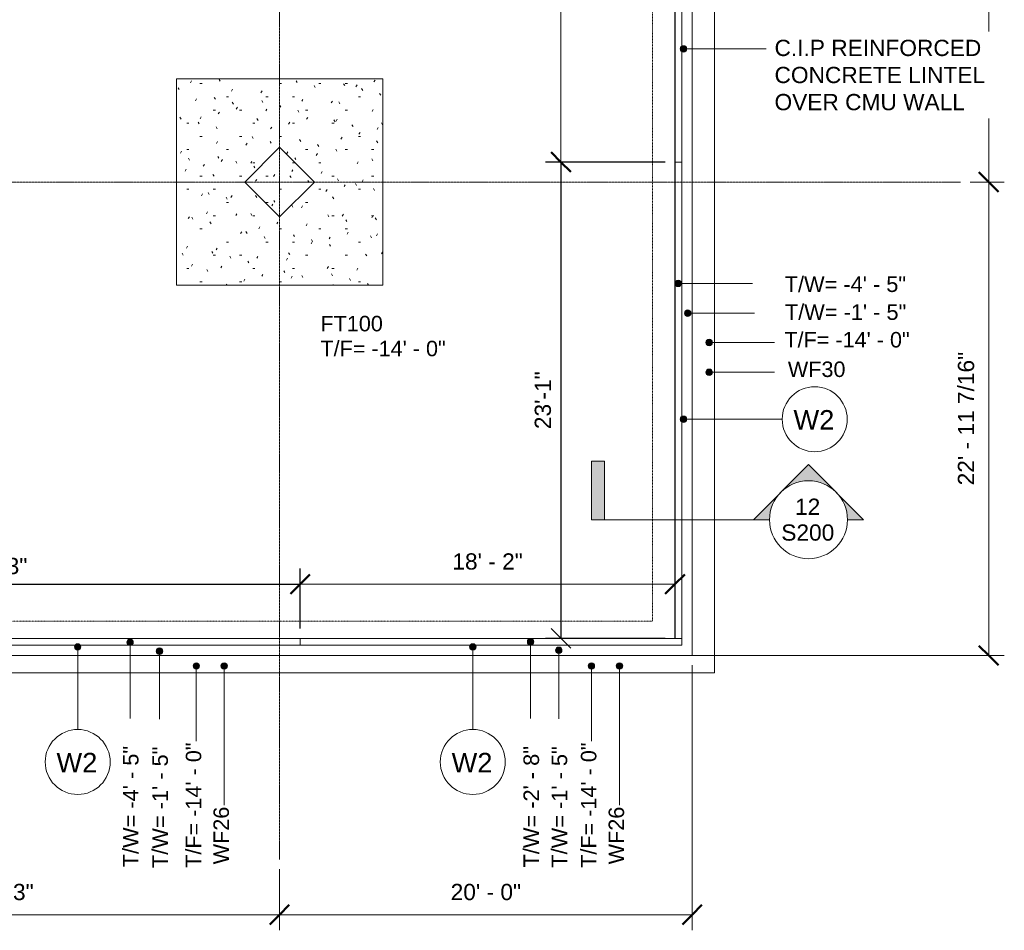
# Model space of a CAD drawing. Header units: inches. Extents: x -4126 to -1638, y 141 to 12362.
# Tile 6 of 15: x -2324 to -1752, y 9731 to 10261. Entities that reach past the tile are written whole.
import ezdxf

# ---------------------------------------------------------------- set-up
doc = ezdxf.new("R2010")
doc.units = ezdxf.units.IN
doc.header["$MEASUREMENT"] = 0
doc.linetypes.add('Aligning Line 1_8_', pattern=[0.25, 0.125, -0.125])
doc.linetypes.add('Línea de rejilla', pattern=[0.875, 0.5, -0.125, 0.125, -0.125])
for name, color, linetype, lineweight in [('A-ANNO-DIMS', 7, 'Continuous', 9), ('A-ANNO-DIMS-96', 7, 'Continuous', 9), ('A-ANNO-DIMS_corr', 7, 'Continuous', 9), ('A-ANNO-NOTE', 7, 'Continuous', 9), ('A-ANNO-NOTE_corr', 7, 'Continuous', 9), ('A-DETL-GENF', 7, 'Continuous', 9), ('A-FLOR', 7, 'Continuous', 9), ('A-WALL', 7, 'Continuous', 9), ('A-WALL-IDEN', 7, 'Continuous', 9), ('G-ANNO-DIMS', 7, 'Continuous', 9), ('S-FNDN', 7, 'Continuous', 9), ('S-FNDN-IDEN', 7, 'Continuous', 9), ('S-GRID', 7, 'Continuous', 9)]:
    doc.layers.add(name, color=color, linetype=linetype, lineweight=lineweight)
doc.styles.add('Arial', font='Arial.ttf', dxfattribs={"height": 9.448819})
doc.styles.add('Arial_2', font='arial.ttf', dxfattribs={"height": 9})
doc.styles.add('Arial_3', font='arial.ttf', dxfattribs={"height": 9.070866})
doc.styles.add('Arial_4', font='arial.ttf', dxfattribs={"height": 11.338583})
doc.dimstyles.new('Diagonal_-_Arial_2_5_mm', dxfattribs={"dimscale": 12, "dimtxt": 9.640246, "dimasz": 0.944882, "dimexe": 0.755906, "dimexo": 0.472441, "dimgap": 0.472441, "dimtad": 1, "dimdec": 4, "dimrnd": 0.0625, "dimzin": 1, "dimdsep": 46, "dimlunit": 4, "dimtxsty": 'Arial', "dimblk1": 'OBLIQUE', "dimblk2": 'OBLIQUE', "dimsah": 1, "dimcen": 0.09, "dimazin": 0, "dimtfac": 1, "dimtdec": 4, "dimtix": 1, "dimtmove": 0, "dimatfit": 3, "dimfxl": 1, "dimtvp": 1, "dimtfill": 1, "dimfrac": 2, "dimtolj": 1, "dimtzin": 0, "dimarcsym": 2})

# ---------------------------------------------------------------- blocks, each defined once
blk = doc.blocks.new('Zapata-Rectangular - 10_0x10_0x2_1-155502-FOUNDATION PLAN 01')
at = {"layer": 'S-FNDN'}
h = blk.add_hatch(dxfattribs=at)
h.set_pattern_fill('FP_23', color=256, style=0, pattern_type=2)
h.set_pattern_definition([(0, (2173.324, -10166.597), (30.72, 7.68), [1.267, -21.773, 1.267, -21.773, -122.88]), (0, (2173.324, -10166.597), (30.72, 7.68), [-46.08, 1.267, -44.813, 1.267, -21.773, -53.76]), (0, (2173.324, -10166.597), (30.72, 7.68), [-115.2, 1.267, -14.093, 1.267, -37.133]), (120, (2184.844, -10162.757), (-22.011075, 22.7643004), [1.267, -21.773, 1.267, -21.773, -122.88]), (120, (2184.844, -10162.757), (-22.011075, 22.7643004), [-46.08, 1.267, -44.813, 1.267, -21.773, -53.76]), (120, (2184.844, -10162.757), (-22.011075, 22.7643004), [-115.2, 1.267, -14.093, 1.267, -37.133]), (240, (2188.684, -10147.397), (-8.708925, -30.4443004), [1.267, -21.773, 1.267, -21.773, -122.88]), (240, (2188.684, -10147.397), (-8.708925, -30.4443004), [-46.08, 1.267, -44.813, 1.267, -21.773, -53.76]), (240, (2188.684, -10147.397), (-8.708925, -30.4443004), [-115.2, 1.267, -14.093, 1.267, -37.133])])
h.paths.add_polyline_path([(60, 60), (60, -60), (-60, -60), (-60, 60)], flags=0)
at = {"layer": 'S-FNDN', "linetype": 'Aligning Line 1_8_'}
for p, q in [((60, 60), (-60, 60)), ((-60, 60), (-60, -60)), ((-60, -60), (-60, 60)), ((-60, 60), (60, 60)), ((-60, 60), (-60, 60)), ((60, -60), (60, 60)), ((60, 60), (60, -60)), ((60, 60), (60, 60)), ((-60, -60), (60, -60)), ((60, -60), (-60, -60)), ((-60, -60), (-60, -60)), ((60, -60), (60, -60))]:
    blk.add_line(p, q, dxfattribs=at)
blk = doc.blocks.new('SECTION - SECTION-602608-FOUNDATION PLAN 01')
at = {"layer": 'A-DETL-GENF'}
h = blk.add_hatch(color=256, dxfattribs=at)
edge = h.paths.add_edge_path(flags=0)
edge.add_line((-22.68, -32.07), (-54.75, 0))
edge.add_line((-54.75, 0), (-45.35, 0))
edge.add_arc((-22.68, 0), 22.68, 180, 360)
edge.add_line((0, 0), (9.39, 0))
edge.add_line((9.39, 0), (-22.68, -32.07))
blk.add_hatch(color=256, dxfattribs=at).paths.add_polyline_path([(103.56, -34.02), (96, -34.02), (96, 0), (103.56, 0)], flags=0)
for p, q in [((-45.35, 0), (-54.75, 0)), ((-54.75, 0), (-22.68, -32.07)), ((-45.35, 0), (-54.75, 0)), ((-54.75, 0), (-22.68, -32.07)), ((-22.68, -32.07), (9.39, 0)), ((-22.68, -32.07), (9.39, 0)), ((0, 0), (96, 0)), ((9.39, 0), (0, 0)), ((9.39, 0), (0, 0)), ((103.56, 0), (96, 0)), ((96, 0), (96, -34.02)), ((103.56, 0), (96, 0)), ((96, 0), (96, -34.02)), ((103.56, -34.02), (103.56, 0)), ((103.56, -34.02), (103.56, 0)), ((96, -34.02), (103.56, -34.02)), ((96, -34.02), (103.56, -34.02))]:
    blk.add_line(p, q, dxfattribs=at)
blk.add_circle((-22.68, 0), 22.68, dxfattribs=at)
blk.add_arc((-22.68, 0), 22.68, 180, 360, dxfattribs=at)
blk = doc.blocks.new('DIMBLOCK4-FOUNDATION PLAN 01')
at = {"layer": 'A-ANNO-DIMS-96'}
for p, q in [((-2500.32, 9766.94), (-2500.32, 9731.41)), ((-2500.32, 9740.48), (-2500.32, 9766.94)), ((-2173.32, 9766.94), (-2173.32, 9731.41)), ((-2173.32, 9740.48), (-2173.32, 9766.94)), ((-2500.32, 9740.48), (-2173.32, 9740.48))]:
    blk.add_line(p, q, dxfattribs=at)
at = {"layer": 'A-ANNO-DIMS-96', "lineweight": 50}
for p, q in [((-2500.32, 9740.48), (-2494.65, 9746.15)), ((-2173.32, 9740.48), (-2167.65, 9746.15)), ((-2500.32, 9740.48), (-2505.99, 9734.81)), ((-2173.32, 9740.48), (-2178.99, 9734.81))]:
    blk.add_line(p, q, dxfattribs=at)
at = {"layer": 'A-ANNO-DIMS-96', "color": 0, "insert": (-2357.29, 9758.41), "char_height": 9.449, "width": 49.1208, "attachment_point": 1, "line_spacing_factor": 0.941778, "style": 'Arial', "bg_fill": 3, "box_fill_scale": 1.25, "bg_fill_color": 256, "bg_fill_true_color": 13158600, "bg_fill_transparency": 0}
blk.add_mtext('27\' - 3"', dxfattribs=at)
blk = doc.blocks.new('_Oblique')
at = {"color": 0, "linetype": 'ByBlock', "lineweight": -2}
blk.add_line((-0.5, -0.5), (0.5, 0.5), dxfattribs=at)
blk = doc.blocks.new('DIMBLOCK5-FOUNDATION PLAN 01')
at = {"layer": 'A-ANNO-DIMS-96'}
for p, q in [((-1933.32, 9885.52), (-1933.32, 9731.41)), ((-1933.32, 9740.48), (-1933.32, 9885.52)), ((-2173.32, 9766.94), (-2173.32, 9731.41)), ((-2173.32, 9740.48), (-2173.32, 9766.94)), ((-2173.32, 9740.48), (-1933.32, 9740.48))]:
    blk.add_line(p, q, dxfattribs=at)
at = {"layer": 'A-ANNO-DIMS-96', "lineweight": 50}
for p, q in [((-2173.32, 9740.48), (-2167.65, 9746.15)), ((-1933.32, 9740.48), (-1927.65, 9746.15)), ((-2173.32, 9740.48), (-2178.99, 9734.81)), ((-1933.32, 9740.48), (-1938.99, 9734.81))]:
    blk.add_line(p, q, dxfattribs=at)
at = {"layer": 'A-ANNO-DIMS-96', "color": 0, "insert": (-2073.79, 9758.41), "char_height": 9.449, "width": 49.1208, "attachment_point": 1, "line_spacing_factor": 0.941778, "style": 'Arial', "bg_fill": 3, "box_fill_scale": 1.25, "bg_fill_color": 256, "bg_fill_true_color": 13158600, "bg_fill_transparency": 0}
blk.add_mtext('20\' - 0"', dxfattribs=at)
blk = doc.blocks.new('DIMBLOCK6-FOUNDATION PLAN 01')
at = {"layer": 'A-ANNO-DIMS-96', "lineweight": 50}
for p, q in [((-1760.81, 10166.6), (-1766.47, 10172.27)), ((-1760.81, 10166.6), (-1755.14, 10160.93)), ((-1760.81, 9891.19), (-1766.47, 9896.86)), ((-1760.81, 9891.19), (-1755.14, 9885.52))]:
    blk.add_line(p, q, dxfattribs=at)
at = {"layer": 'A-ANNO-DIMS-96'}
for p, q in [((-1771.58, 10166.6), (-1751.73, 10166.6)), ((-1760.81, 10166.6), (-1771.58, 10166.6)), ((-1760.81, 9891.19), (-1760.81, 10166.6)), ((-1933.65, 9891.19), (-1751.73, 9891.19)), ((-1760.81, 9891.19), (-1933.65, 9891.19))]:
    blk.add_line(p, q, dxfattribs=at)
at = {"layer": 'A-ANNO-DIMS-96', "color": 0, "insert": (-1778.74, 9990.18), "char_height": 9.4488, "width": 92.9023, "attachment_point": 1, "rotation": 90, "line_spacing_factor": 0.941778, "style": 'Arial', "bg_fill": 3, "box_fill_scale": 1.25, "bg_fill_color": 256, "bg_fill_true_color": 13158600, "bg_fill_transparency": 0}
blk.add_mtext('22\' - 11 7/16"', dxfattribs=at)
blk = doc.blocks.new('DIMBLOCK7-FOUNDATION PLAN 01')
at = {"layer": 'A-ANNO-DIMS-96', "lineweight": 50}
for p, q in [((-1760.81, 10467.19), (-1766.47, 10472.86)), ((-1760.81, 10467.19), (-1755.14, 10461.52)), ((-1760.81, 10166.6), (-1766.47, 10172.27)), ((-1760.81, 10166.6), (-1755.14, 10160.93))]:
    blk.add_line(p, q, dxfattribs=at)
at = {"layer": 'A-ANNO-DIMS-96'}
for p, q in [((-1771.58, 10467.19), (-1751.73, 10467.19)), ((-1760.81, 10467.19), (-1771.58, 10467.19)), ((-1760.81, 10166.6), (-1760.81, 10467.19)), ((-1771.58, 10166.6), (-1751.73, 10166.6)), ((-1760.81, 10166.6), (-1771.58, 10166.6))]:
    blk.add_line(p, q, dxfattribs=at)
at = {"layer": 'A-ANNO-DIMS-96', "color": 0, "insert": (-1778.74, 10281.82), "char_height": 9.4488, "width": 84.1816, "attachment_point": 1, "rotation": 90, "line_spacing_factor": 0.941778, "style": 'Arial', "bg_fill": 3, "box_fill_scale": 1.25, "bg_fill_color": 256, "bg_fill_true_color": 13158600, "bg_fill_transparency": 0}
blk.add_mtext('25\' - 0 9/16"', dxfattribs=at)
blk = doc.blocks.new('Wall Type - Familia4-287244-FOUNDATION PLAN 01')
at = {"layer": 'A-WALL-IDEN'}
blk.add_circle((0, 0), 0.1969, dxfattribs=at)
blk = doc.blocks.new('DIMBLOCK27-FOUNDATION PLAN 01')
at = {"layer": 'A-ANNO-DIMS-96'}
for p, q in [((-2161.32, 9907.86), (-2161.32, 9941.78)), ((-2161.32, 9932.71), (-1943.32, 9932.71)), ((-2161.32, 9932.71), (-2161.32, 9907.86)), ((-1943.32, 9935.06), (-1943.32, 9923.64)), ((-1943.32, 9932.71), (-1943.32, 9935.06))]:
    blk.add_line(p, q, dxfattribs=at)
at = {"layer": 'A-ANNO-DIMS-96', "lineweight": 50}
for p, q in [((-2161.32, 9932.71), (-2155.65, 9938.38)), ((-1943.32, 9932.71), (-1937.65, 9938.38)), ((-2161.32, 9932.71), (-2166.99, 9927.04)), ((-1943.32, 9932.71), (-1948.99, 9927.04))]:
    blk.add_line(p, q, dxfattribs=at)
at = {"layer": 'A-ANNO-DIMS-96', "color": 0, "insert": (-2072.79, 9950.64), "char_height": 9.449, "width": 49.1208, "attachment_point": 1, "line_spacing_factor": 0.941778, "style": 'Arial', "bg_fill": 3, "box_fill_scale": 1.25, "bg_fill_color": 256, "bg_fill_true_color": 13158600, "bg_fill_transparency": 0}
blk.add_mtext('18\' - 2"', dxfattribs=at)
blk = doc.blocks.new('DIMBLOCK29-FOUNDATION PLAN 01')
at = {"layer": 'A-ANNO-DIMS-96', "lineweight": 50}
for p, q in [((-2009.61, 10455.19), (-2015.28, 10460.86)), ((-2009.61, 10455.19), (-2003.95, 10449.52)), ((-2009.61, 10178.19), (-2015.28, 10183.86)), ((-2009.61, 10178.19), (-2003.95, 10172.52))]:
    blk.add_line(p, q, dxfattribs=at)
at = {"layer": 'A-ANNO-DIMS-96'}
for p, q in [((-1949.99, 10455.19), (-2018.69, 10455.19)), ((-2009.61, 10178.19), (-2009.61, 10455.19)), ((-2009.61, 10455.19), (-1949.99, 10455.19)), ((-1949.99, 10178.19), (-2018.69, 10178.19)), ((-2009.61, 10178.19), (-1949.99, 10178.19))]:
    blk.add_line(p, q, dxfattribs=at)
at = {"layer": 'A-ANNO-DIMS-96', "color": 0, "insert": (-2027.55, 10296.22), "char_height": 9.449, "width": 49.1208, "attachment_point": 1, "rotation": 90, "line_spacing_factor": 0.941778, "style": 'Arial', "bg_fill": 3, "box_fill_scale": 1.25, "bg_fill_color": 256, "bg_fill_true_color": 13158600, "bg_fill_transparency": 0}
blk.add_mtext('23\' - 1"', dxfattribs=at)
blk = doc.blocks.new('*D107')
at = {"layer": 'A-ANNO-DIMS_corr', "color": 0, "lineweight": -2}
for p, q in [((-2512.32, 9907.86), (-2512.32, 9941.78)), ((-2161.32, 9906.86), (-2161.32, 9941.78)), ((-2512.32, 9932.71), (-2161.32, 9932.71))]:
    blk.add_line(p, q, dxfattribs=at)
at = {"layer": 'Defpoints', "color": 0}
for p in [(-2161.32, 9932.71), (-2512.32, 9902.19), (-2161.32, 9901.19)]:
    blk.add_point(p, dxfattribs=at)
at = {"layer": 'A-ANNO-DIMS_corr', "color": 0, "lineweight": -2, "xscale": 11.33858267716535, "yscale": 11.33858267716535, "zscale": 11.33858267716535, "rotation": 180}
blk.add_blockref('_Oblique', (-2512.32, 9932.71), dxfattribs=at)
at = {"layer": 'A-ANNO-DIMS_corr', "color": 0, "lineweight": -2, "xscale": 11.33858267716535, "yscale": 11.33858267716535, "zscale": 11.33858267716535}
blk.add_blockref('_Oblique', (-2161.32, 9932.71), dxfattribs=at)
at = {"layer": 'A-ANNO-DIMS_corr', "color": 0, "insert": (-2336.82, 9943.21), "char_height": 9.449, "attachment_point": 5, "style": 'Arial', "bg_fill": 3, "box_fill_scale": 1.25, "bg_fill_color": 256, "bg_fill_true_color": 13158600, "bg_fill_transparency": 0}
blk.add_mtext('\\A1;29\'-3"', dxfattribs=at)
blk = doc.blocks.new('*D108')
at = {"layer": 'A-ANNO-DIMS_corr', "color": 0, "lineweight": -2}
for p, q in [((-1948.99, 10178.19), (-2018.69, 10178.19)), ((-2009.61, 10178.19), (-2009.61, 9901.19)), ((-1948.99, 9901.19), (-2018.69, 9901.19))]:
    blk.add_line(p, q, dxfattribs=at)
at = {"layer": 'Defpoints', "color": 0}
for p in [(-1943.32, 10178.19), (-2009.61, 9901.19), (-1943.32, 9901.19)]:
    blk.add_point(p, dxfattribs=at)
at = {"layer": 'A-ANNO-DIMS_corr', "color": 0, "lineweight": -2, "xscale": 11.33858267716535, "yscale": 11.33858267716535, "zscale": 11.33858267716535}
for p, rotation in [((-2009.61, 10178.19), 90), ((-2009.61, 9901.19), 270)]:
    blk.add_blockref('_Oblique', p, dxfattribs=dict(at, rotation=rotation))
at = {"layer": 'A-ANNO-DIMS_corr', "color": 0, "insert": (-2020.11, 10039.69), "char_height": 9.449, "attachment_point": 5, "rotation": 90, "style": 'Arial', "bg_fill": 3, "box_fill_scale": 1.25, "bg_fill_color": 256, "bg_fill_true_color": 13158600, "bg_fill_transparency": 0}
blk.add_mtext('\\A1;23\'-1"', dxfattribs=at)

msp = doc.modelspace()

# ---------------------------------------------------------------- hatches: boundary and pattern name
at = {"layer": 'A-ANNO-NOTE_corr'}
h = msp.add_hatch(color=256, dxfattribs=at)
edge = h.paths.add_edge_path(flags=0)
edge.add_arc((-1938.32374, 10244), 1.875, 0, 360)
at = {"layer": 'A-WALL-IDEN'}
h = msp.add_hatch(color=256, dxfattribs=at)
edge = h.paths.add_edge_path(flags=0)
edge.add_arc((-2290.74164, 9896.1894), 1.875, 0, 360)
h = msp.add_hatch(color=256, dxfattribs=at)
edge = h.paths.add_edge_path(flags=0)
edge.add_arc((-2060.9085, 9896.1894), 1.875, 0, 360)
at = {"layer": 'G-ANNO-DIMS'}
h = msp.add_hatch(color=256, dxfattribs=at)
edge = h.paths.add_edge_path(flags=0)
edge.add_arc((-1941.46042, 10107.62672), 1.875, 0, 360)
h = msp.add_hatch(color=256, dxfattribs=at)
edge = h.paths.add_edge_path(flags=0)
edge.add_arc((-1935.8924, 10090.33222), 1.875, 0, 360)
h = msp.add_hatch(color=256, dxfattribs=at)
edge = h.paths.add_edge_path(flags=0)
edge.add_arc((-2260.28414, 9898.91727), 1.875, 0, 360)
h = msp.add_hatch(color=256, dxfattribs=at)
edge = h.paths.add_edge_path(flags=0)
edge.add_arc((-2027.28061, 9899.20888), 1.875, 0, 360)
h = msp.add_hatch(color=256, dxfattribs=at)
edge = h.paths.add_edge_path(flags=0)
edge.add_arc((-2243.1637, 9893.76116), 1.875, 0, 360)
h = msp.add_hatch(color=256, dxfattribs=at)
edge = h.paths.add_edge_path(flags=0)
edge.add_arc((-2010.90972, 9894.2754), 1.875, 0, 360)
at = {"layer": 'S-FNDN-IDEN'}
h = msp.add_hatch(color=256, dxfattribs=at)
edge = h.paths.add_edge_path(flags=0)
edge.add_arc((-1923.41616, 10073.25333), 1.875, 0, 360)
h = msp.add_hatch(color=256, dxfattribs=at)
edge = h.paths.add_edge_path(flags=0)
edge.add_arc((-1923.41616, 10055.95467), 1.875, 0, 360)
h = msp.add_hatch(color=256, dxfattribs=at)
edge = h.paths.add_edge_path(flags=0)
edge.add_arc((-2221.74008, 9885.13236), 1.875, 0, 360)
h = msp.add_hatch(color=256, dxfattribs=at)
edge = h.paths.add_edge_path(flags=0)
edge.add_arc((-2205.51644, 9885.13236), 1.875, 0, 360)
h = msp.add_hatch(color=256, dxfattribs=at)
edge = h.paths.add_edge_path(flags=0)
edge.add_arc((-1991.90249, 9885.13236), 1.875, 0, 360)
h = msp.add_hatch(color=256, dxfattribs=at)
edge = h.paths.add_edge_path(flags=0)
edge.add_arc((-1975.54615, 9885.13236), 1.875, 0, 360)

# ---------------------------------------------------------------- linework, layer by layer
at = {"layer": 'A-ANNO-NOTE_corr'}
msp.add_line((-1938.32374, 10244), (-1885.39781, 10244), dxfattribs=at)
msp.add_circle((-1938.32374, 10244), 1.875, dxfattribs=at)
at = {"layer": 'A-FLOR'}
for p, q in [((-1943.13624, 12077.1894), (-1943.13624, 9901.1894)), ((-2193.56638, 10166.59688), (-2173.32374, 10186.83952)), ((-2173.32374, 10186.83952), (-2153.0811, 10166.59688)), ((-2173.32374, 10146.35424), (-2193.56638, 10166.59688)), ((-2153.0811, 10166.59688), (-2173.32374, 10146.35424)), ((-3819.32374, 9901.1894), (-1943.13624, 9901.1894))]:
    msp.add_line(p, q, dxfattribs=at)
at = {"layer": 'A-WALL'}
for p, q in [((-1939.32374, 12077.1894), (-1939.32374, 9897.1894)), ((-1939.32374, 10178.1894), (-1943.32374, 10178.1894)), ((-2512.32374, 9897.1894), (-1939.32374, 9897.1894)), ((-1933.32374, 9891.1894), (-3829.32374, 9891.1894))]:
    msp.add_line(p, q, dxfattribs=at)
at = {"layer": 'A-WALL-IDEN'}
msp.add_line((-2290.74164, 9896.1894), (-2290.74164, 9848.1894), dxfattribs=at)
for centre in [(-2290.74164, 9896.1894), (-2060.9085, 9896.1894)]:
    msp.add_circle(centre, 1.875, dxfattribs=at)
at = {"layer": 'G-ANNO-DIMS'}
for p, q in [((-1941.46042, 10107.62672), (-1898.23726, 10107.62672)), ((-1935.8924, 10090.33222), (-1897.04579, 10090.33222)), ((-2260.28414, 9898.91727), (-2260.28414, 9842.68927)), ((-2027.28061, 9899.20888), (-2027.28061, 9842.59825)), ((-2243.1637, 9893.76116), (-2243.1637, 9842.25057)), ((-2010.90972, 9894.2754), (-2010.90972, 9842.45403))]:
    msp.add_line(p, q, dxfattribs=at)
for centre in [(-1941.46042, 10107.62672), (-1935.8924, 10090.33222), (-2260.28414, 9898.91727), (-2027.28061, 9899.20888), (-2243.1637, 9893.76116), (-2010.90972, 9894.2754)]:
    msp.add_circle(centre, 1.875, dxfattribs=at)
at = {"layer": 'S-FNDN'}
for p, q in [((-1933.32374, 12087.1894), (-1933.32374, 9891.1894)), ((-1943.32374, 12077.1894), (-1943.32374, 9901.1894)), ((-2161.32374, 9901.1894), (-2161.32374, 9897.1894)), ((-1943.13624, 9901.1894), (-1939.32374, 9901.1894))]:
    msp.add_line(p, q, dxfattribs=at)
at = {"layer": 'S-FNDN', "linetype": 'Aligning Line 1_8_'}
for p, q in [((-1956.32374, 11550.1894), (-1956.32374, 9911.1894)), ((-1956.32374, 11550.1894), (-1956.32374, 9911.1894)), ((-1920.32374, 9881.1894), (-1920.32374, 10455.1894)), ((-1920.32374, 10455.1894), (-1920.32374, 9881.1894)), ((-1956.32374, 9911.1894), (-2815.32374, 9911.1894)), ((-1956.32374, 9911.1894), (-2815.32374, 9911.1894)), ((-2815.32374, 9881.1894), (-1920.32374, 9881.1894)), ((-1920.32374, 9881.1894), (-2815.32374, 9881.1894))]:
    msp.add_line(p, q, dxfattribs=at)
at = {"layer": 'S-FNDN-IDEN'}
for p, q in [((-1923.41616, 10073.25333), (-1885.39781, 10073.25333)), ((-1923.41616, 10055.95467), (-1885.39781, 10055.95467)), ((-2221.74008, 9885.13236), (-2221.74008, 9841.48202)), ((-2205.51644, 9885.13236), (-2205.51644, 9804.27674)), ((-1991.90249, 9885.13236), (-1991.90249, 9841.48202)), ((-1975.54615, 9885.13236), (-1975.66899, 9804.27674))]:
    msp.add_line(p, q, dxfattribs=at)
for centre in [(-1923.41616, 10073.25333), (-1923.41616, 10055.95467), (-2221.74008, 9885.13236), (-2205.51644, 9885.13236), (-1991.90249, 9885.13236), (-1975.54615, 9885.13236)]:
    msp.add_circle(centre, 1.875, dxfattribs=at)
at = {"layer": 'S-GRID', "color": 253, "linetype": 'Línea de rejilla', "true_color": 0xaaaaaa}
for p, q in [((-2173.32374, 9772.6103), (-2173.32374, 12312.41399)), ((-1777.2452, 10166.59688), (-4076.95, 10166.59688))]:
    msp.add_line(p, q, dxfattribs=at)

# ---------------------------------------------------------------- block references
at = {"layer": 'A-DETL-GENF', "rotation": 180}
msp.add_blockref('SECTION - SECTION-602608-FOUNDATION PLAN 01', (-1888.32374, 9970.1894), dxfattribs=at)
at = {"layer": 'A-WALL-IDEN', "xscale": 95.99999999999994, "yscale": 95.99999999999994, "zscale": 95.99999999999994}
msp.add_blockref('Wall Type - Familia4-287244-FOUNDATION PLAN 01', (-2290.74164, 9829.29176), dxfattribs=at)
at = {"layer": 'S-FNDN', "linetype": 'Aligning Line 1_8_'}
msp.add_blockref('Zapata-Rectangular - 10_0x10_0x2_1-155502-FOUNDATION PLAN 01', (-2173.32374, 10166.59688), dxfattribs=at)

# ---------------------------------------------------------------- texts
at = {"layer": 'A-ANNO-NOTE', "char_height": 9.448819, "attachment_point": 1, "style": 'Arial'}
for s, insert, width in [('12', (-1873.46006, 9982.47346), 17.574), ('S200', (-1881.46006, 9967.47346), 36.966)]:
    msp.add_mtext(s, dxfattribs=dict(at, insert=insert, width=width))
at = {"layer": 'A-WALL-IDEN', "insert": (-2303.07104, 9834.60528), "char_height": 11.338583, "width": 30.3, "attachment_point": 1, "style": 'Arial_4'}
msp.add_mtext('W2', dxfattribs=at)
at = {"layer": 'G-ANNO-DIMS', "char_height": 9.0708661, "width": 84.1789203, "attachment_point": 1, "line_spacing_factor": 0.941778, "style": 'Arial_3', "bg_fill": 3, "box_fill_scale": 1.25, "bg_fill_color": 256, "bg_fill_true_color": 13158600, "bg_fill_transparency": 0}
for s, insert in [('T/W= -4\' - 5"', (-1879.48587, 10111.70427)), ('T/W= -1\' - 5"', (-1879.37681, 10095.46335))]:
    msp.add_mtext(s, dxfattribs=dict(at, insert=insert))
at = {"layer": 'G-ANNO-DIMS', "char_height": 9.0708661, "width": 84.1789203, "attachment_point": 1, "rotation": 90, "line_spacing_factor": 0.941778, "style": 'Arial_3', "bg_fill": 3, "box_fill_scale": 1.25, "bg_fill_color": 256, "bg_fill_true_color": 13158600, "bg_fill_transparency": 0}
for s, insert in [('T/W= -4\' - 5"', (-2264.44404, 9768.04017)), ('T/W= -1\' - 5"', (-2247.3236, 9767.60147)), ('T/W= -2\' - 8"', (-2031.44051, 9767.94915)), ('T/W= -1\' - 5"', (-2015.06962, 9767.80493))]:
    msp.add_mtext(s, dxfattribs=dict(at, insert=insert))
at = {"layer": 'S-FNDN-IDEN', "char_height": 9, "attachment_point": 1, "style": 'Arial_2'}
for s, insert, width in [('FT100', (-2149.55733, 10088.76105), 44.238), ('T/F= -14\' - 0"', (-2149.55733, 10074.26105), 89.082), ('T/F= -14\' - 0"', (-1879.67637, 10079.37214), 89.082), ('WF30', (-1877.65015, 10062.19632), 41.511)]:
    msp.add_mtext(s, dxfattribs=dict(at, insert=insert, width=width))
at = {"layer": 'S-FNDN-IDEN', "char_height": 9, "attachment_point": 1, "rotation": 90, "style": 'Arial_2'}
for s, insert, width in [('T/F= -14\' - 0"', (-2227.8589, 9767.74343), 89.082), ('T/F= -14\' - 0"', (-1998.02131, 9767.74343), 89.082), ('WF26', (-2211.75809, 9769.76965), 41.511), ('WF26', (-1981.91064, 9769.76965), 41.511)]:
    msp.add_mtext(s, dxfattribs=dict(at, insert=insert, width=width))

# ---------------------------------------------------------------- next in the draw order: dimensions: what is measured, and where the dimension line sits
at = {"layer": 'A-ANNO-DIMS'}
dim = msp.add_linear_dim(base=(-2009.61461, 10455.1894), p1=(-1944.32374, 10178.1894), p2=(-1944.32374, 10455.1894), angle=90, dimstyle='Diagonal_-_Arial_2_5_mm', override={"dimpost": '<>', "dimfxl": 277}, dxfattribs=at)
dim.commit()
dim.dimension.update_dxf_attribs({"geometry": 'DIMBLOCK29-FOUNDATION PLAN 01', "text_midpoint": (-2020.11144, 10316.6894)})
dim = msp.add_linear_dim(base=(-2173.32374, 9740.47685), p1=(-2500.32374, 9772.6103), p2=(-2173.32374, 9772.6103), dimstyle='Diagonal_-_Arial_2_5_mm', override={"dimpost": '<>', "dimfxl": 327}, dxfattribs=at)
dim.commit()
dim.dimension.update_dxf_attribs({"geometry": 'DIMBLOCK4-FOUNDATION PLAN 01', "text_midpoint": (-2336.82374, 9750.97368)})

# ---------------------------------------------------------------- next in the draw order: dimensions: what is measured, and where the dimension line sits
dim = msp.add_linear_dim(base=(-1933.32374, 9740.47685), p1=(-2173.32374, 9772.6103), p2=(-1933.32374, 9891.1894), dimstyle='Diagonal_-_Arial_2_5_mm', override={"dimpost": '<>', "dimfxl": 267.695729}, dxfattribs=at)
dim.commit()
dim.dimension.update_dxf_attribs({"geometry": 'DIMBLOCK5-FOUNDATION PLAN 01', "text_midpoint": (-2053.32374, 9750.97046)})

# ---------------------------------------------------------------- next in the draw order: linework, layer by layer
at = {"layer": 'A-WALL-IDEN'}
msp.add_line((-2060.9085, 9896.1894), (-2060.9085, 9848.1894), dxfattribs=at)

# ---------------------------------------------------------------- next in the draw order: block references
at = {"layer": 'A-WALL-IDEN', "xscale": 95.99999999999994, "yscale": 95.99999999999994, "zscale": 95.99999999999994}
msp.add_blockref('Wall Type - Familia4-287244-FOUNDATION PLAN 01', (-2060.9085, 9829.29176), dxfattribs=at)

# ---------------------------------------------------------------- next in the draw order: texts
at = {"layer": 'A-WALL-IDEN', "insert": (-2073.2379, 9834.60528), "char_height": 11.338583, "width": 30.3, "attachment_point": 1, "style": 'Arial_4'}
msp.add_mtext('W2', dxfattribs=at)

# ---------------------------------------------------------------- next in the draw order: dimensions: what is measured, and where the dimension line sits
at = {"layer": 'A-ANNO-DIMS'}
dim = msp.add_linear_dim(base=(-1760.805, 10166.59688), p1=(-1939.32374, 9891.1894), p2=(-1777.2452, 10166.59688), angle=90, dimstyle='Diagonal_-_Arial_2_5_mm', override={"dimpost": '<>', "dimfxl": 319.560217}, dxfattribs=at)
dim.commit()
dim.dimension.update_dxf_attribs({"geometry": 'DIMBLOCK6-FOUNDATION PLAN 01', "text_midpoint": (-1771.35983, 10028.89314)})

# ---------------------------------------------------------------- next in the draw order: hatches: boundary and pattern name
at = {"layer": 'A-WALL-IDEN'}
h = msp.add_hatch(color=256, dxfattribs=at)
edge = h.paths.add_edge_path(flags=0)
edge.add_arc((-1938.32374, 10028.6378), 1.875, 0, 360)

# ---------------------------------------------------------------- next in the draw order: linework, layer by layer
msp.add_line((-1938.32374, 10028.6378), (-1880.93834, 10028.6378), dxfattribs=at)
msp.add_circle((-1938.32374, 10028.6378), 1.875, dxfattribs=at)

# ---------------------------------------------------------------- next in the draw order: block references
at = {"layer": 'A-WALL-IDEN', "xscale": 95.99999999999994, "yscale": 95.99999999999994, "zscale": 95.99999999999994}
msp.add_blockref('Wall Type - Familia4-287244-FOUNDATION PLAN 01', (-1862.0407, 10028.6378), dxfattribs=at)

# ---------------------------------------------------------------- next in the draw order: texts
at = {"layer": 'A-WALL-IDEN', "insert": (-1874.37009, 10033.95133), "char_height": 11.338583, "width": 30.3, "attachment_point": 1, "style": 'Arial_4'}
msp.add_mtext('W2', dxfattribs=at)

# ---------------------------------------------------------------- next in the draw order: dimensions: what is measured, and where the dimension line sits
at = {"layer": 'A-ANNO-DIMS'}
dim = msp.add_linear_dim(base=(-1760.805, 10467.1894), p1=(-1777.2452, 10166.59688), p2=(-1777.2452, 10467.1894), angle=90, dimstyle='Diagonal_-_Arial_2_5_mm', override={"dimpost": '<>', "dimfxl": 300.59252}, dxfattribs=at)
dim.commit()
dim.dimension.update_dxf_attribs({"geometry": 'DIMBLOCK7-FOUNDATION PLAN 01', "text_midpoint": (-1771.35983, 10316.89314)})
dim = msp.add_linear_dim(base=(-1943.32374, 9932.70883), p1=(-2161.32374, 9902.1894), p2=(-1943.32374, 9940.72642), dimstyle='Diagonal_-_Arial_2_5_mm', override={"dimpost": '<>', "dimfxl": 221.379994}, dxfattribs=at)
dim.commit()
dim.dimension.update_dxf_attribs({"geometry": 'DIMBLOCK27-FOUNDATION PLAN 01', "text_midpoint": (-2052.32374, 9943.20243)})

# ---------------------------------------------------------------- next in the draw order: texts
at = {"layer": 'A-ANNO-NOTE_corr', "insert": (-1885.39781, 10249.31352), "char_height": 9.4488189, "width": 124.5928068, "attachment_point": 1, "style": 'Arial', "bg_fill": 2}
msp.add_mtext('C.I.P REINFORCED CONCRETE LINTEL OVER CMU WALL', dxfattribs=at)

# ---------------------------------------------------------------- next in the draw order: dimensions: what is measured, and where the dimension line sits
at = {"layer": 'A-ANNO-DIMS_corr'}
dim = msp.add_linear_dim(base=(-2009.61461, 9901.1894), p1=(-1943.32374, 10178.1894), p2=(-1943.32374, 9901.1894), angle=90, dimstyle='Diagonal_-_Arial_2_5_mm', override={"dimpost": '<>', "dimfxl": 277}, dxfattribs=at)
dim.commit()
dim.dimension.update_dxf_attribs({"geometry": '*D108', "text_midpoint": (-2020.11144, 10039.6894)})
dim = msp.add_linear_dim(base=(-2161.32374, 9932.70883), p1=(-2512.32374, 9902.1894), p2=(-2161.32374, 9901.1894), dimstyle='Diagonal_-_Arial_2_5_mm', override={"dimpost": '<>', "dimfxl": 303}, dxfattribs=at)
dim.commit()
dim.dimension.update_dxf_attribs({"geometry": '*D107', "text_midpoint": (-2336.82374, 9943.20565)})

doc.saveas('drawing.dxf')
